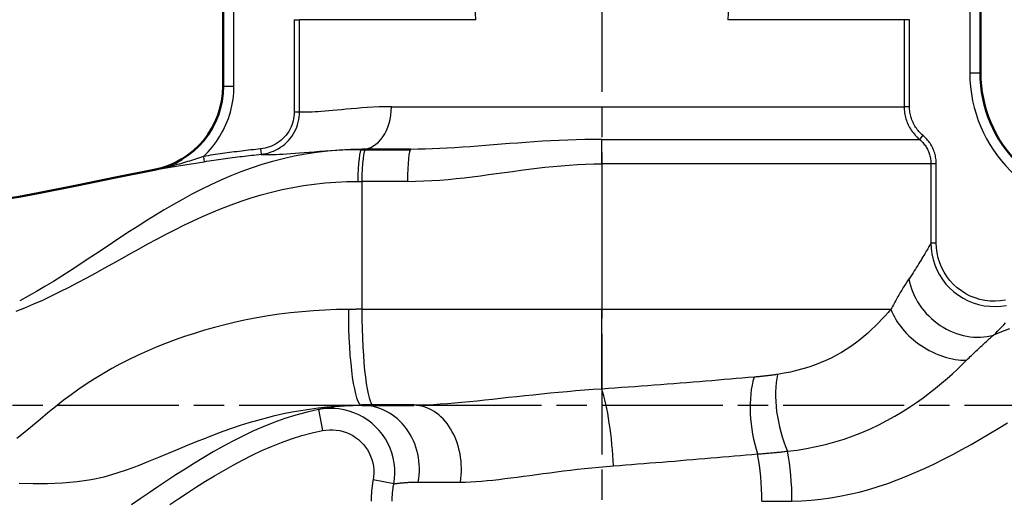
# Model space of a CAD drawing. Header units: millimetres. Extents: x 24 to 388, y 79 to 514.
# Tile 4 of 8: x 96 to 188, y 276 to 321. Entities that reach past the tile are written whole.
import ezdxf

# ---------------------------------------------------------------- set-up
doc = ezdxf.new("R2010")
doc.units = ezdxf.units.MM
doc.header["$LTSCALE"] = 2
doc.linetypes.add('CHAIN', pattern=[0.3543, 0.2362, -0.0295, 0.0591, -0.0295])
for name, color, linetype, lineweight in [('Mittellinie(DIN)', 4, 'CHAIN', 25), ('Sichtbare Kanten(DIN)', 7, 'Continuous', 50), ('Sichtbare tangentiale Kanten(DIN)', 3, 'Continuous', 25)]:
    doc.layers.add(name, color=color, linetype=linetype, lineweight=lineweight)

msp = doc.modelspace()

# ---------------------------------------------------------------- linework, layer by layer
at = {"layer": 'Mittellinie(DIN)', "linetype": 'CHAIN', "ltscale": 23.990969}
for p, q in [((150.364, 512.821), (150.364, 229.011)), ((65.364, 285.105), (235.364, 285.105))]:
    msp.add_line(p, q, dxfattribs=at)
at = {"layer": 'Sichtbare Kanten(DIN)'}
for p, q in [((114.864, 326.802), (114.864, 315.022)), ((185.864, 316.288), (185.864, 326.802)), ((128.231, 309.105), (127.864, 309.105)), ((128.231, 309.105), (132.44, 309.105)), ((127.864, 285.105), (128.965, 285.105)), ((132.718, 285.105), (128.965, 285.105))]:
    msp.add_line(p, q, dxfattribs=at)
at = {"layer": 'Sichtbare Kanten(DIN)', "flags": 128}
msp.add_lwpolyline([(93.876, 304.358), (95.698, 304.657), (97.514, 304.986), (101.135, 305.705), (104.751, 306.459), (108.371, 307.186)], dxfattribs=at)
at = {"layer": 'Sichtbare Kanten(DIN)'}
for centre, radius, start, end in [((197.864, 316.288), 12, 180, 270), ((106.864, 315.043), 8, 280.85725, 0)]:
    msp.add_arc(centre, radius, start, end, dxfattribs=at)
at = {"layer": 'Sichtbare tangentiale Kanten(DIN)'}
for p, q in [((115.864, 315.022), (115.864, 326.765)), ((184.864, 326.765), (184.864, 316.288)), ((121.52, 321.26), (122.017, 321.26)), ((121.52, 321.26), (121.52, 312.62)), ((138.539, 321.26), (122.017, 321.26)), ((122.017, 312.62), (122.017, 321.26)), ((178.711, 321.26), (162.189, 321.26)), ((178.711, 321.26), (178.711, 313.105)), ((179.209, 321.26), (178.711, 321.26)), ((179.209, 313.105), (179.209, 321.26)), ((184.864, 316.288), (185.864, 316.288)), ((114.864, 315.022), (115.864, 315.022)), ((130.634, 313.105), (178.711, 313.105)), ((179.209, 313.105), (178.711, 313.105)), ((121.52, 312.62), (122.017, 312.62)), ((180.465, 310.424), (180.145, 310.041)), ((150.364, 310.041), (180.145, 310.041)), ((150.364, 307.743), (150.364, 310.041)), ((113.006, 308.441), (113.084, 307.947)), ((118.359, 309.14), (118.409, 308.642)), ((181.223, 307.743), (150.364, 307.743)), ((150.364, 307.743), (150.364, 294.105)), ((181.721, 307.743), (181.223, 307.743)), ((181.223, 307.743), (181.223, 300.345)), ((181.721, 300.345), (181.721, 307.743)), ((127.864, 306.105), (127.864, 294.105)), ((132.143, 306.105), (127.864, 306.105)), ((181.223, 300.345), (181.721, 300.345)), ((127.864, 294.105), (150.364, 294.105)), ((150.364, 294.105), (177.472, 294.105)), ((150.364, 286.629), (150.364, 294.105)), ((123.786, 284.704), (124.169, 282.741)), ((130.855, 277.744), (128.915, 278.109)), ((133.15, 277.905), (137.102, 277.905))]:
    msp.add_line(p, q, dxfattribs=at)
at = {"layer": 'Sichtbare tangentiale Kanten(DIN)', "flags": 128}
for points in [[(114.864, 315.022), (114.851, 314.564), (114.811, 314.106), (114.746, 313.649), (114.653, 313.197), (114.536, 312.752), (114.393, 312.315), (114.225, 311.888), (114.034, 311.471), (113.818, 311.064), (113.578, 310.67), (113.316, 310.29), (113.033, 309.926), (112.731, 309.58), (112.41, 309.253), (112.07, 308.945), (111.712, 308.655), (111.337, 308.386), (110.947, 308.139), (110.545, 307.915), (110.131, 307.716), (109.708, 307.541), (109.275, 307.39), (108.834, 307.264), (108.388, 307.164)], [(113.006, 308.44), (113.226, 308.653), (113.439, 308.874), (113.644, 309.101), (113.842, 309.336), (114.033, 309.578), (114.215, 309.827), (114.389, 310.082), (114.553, 310.343), (114.709, 310.609), (114.855, 310.88), (114.992, 311.156), (115.119, 311.435), (115.236, 311.718), (115.344, 312.005), (115.442, 312.296), (115.53, 312.591), (115.608, 312.889), (115.676, 313.189), (115.733, 313.493), (115.78, 313.797), (115.817, 314.103), (115.843, 314.41), (115.859, 314.716), (115.864, 315.022)], [(130.634, 313.105), (130.043, 313.099), (129.468, 313.083), (128.91, 313.058), (128.37, 313.027), (127.849, 312.989), (127.347, 312.948), (126.864, 312.904), (126.403, 312.861), (125.962, 312.819), (125.542, 312.78), (125.143, 312.743), (124.766, 312.71), (124.411, 312.679), (124.078, 312.653), (123.767, 312.632), (123.478, 312.615), (123.213, 312.603), (122.97, 312.598), (122.751, 312.595), (122.556, 312.593), (122.386, 312.592), (122.24, 312.591), (122.118, 312.591), (122.02, 312.592)], [(178.711, 313.105), (178.714, 312.96), (178.722, 312.815), (178.735, 312.671), (178.754, 312.526), (178.778, 312.383), (178.806, 312.241), (178.841, 312.099), (178.88, 311.959), (178.924, 311.821), (178.973, 311.684), (179.028, 311.549), (179.087, 311.417), (179.151, 311.286), (179.219, 311.158), (179.293, 311.032), (179.371, 310.909), (179.453, 310.789), (179.54, 310.671), (179.632, 310.557), (179.727, 310.446), (179.826, 310.339), (179.929, 310.236), (180.036, 310.136), (180.145, 310.041)], [(180.465, 310.424), (180.369, 310.507), (180.276, 310.594), (180.186, 310.685), (180.099, 310.778), (180.015, 310.875), (179.935, 310.975), (179.859, 311.078), (179.786, 311.184), (179.718, 311.291), (179.654, 311.401), (179.594, 311.514), (179.538, 311.628), (179.486, 311.744), (179.438, 311.862), (179.395, 311.981), (179.356, 312.102), (179.322, 312.225), (179.292, 312.349), (179.267, 312.473), (179.246, 312.599), (179.23, 312.725), (179.218, 312.851), (179.211, 312.978), (179.209, 313.105)], [(121.52, 312.62), (121.513, 312.406), (121.493, 312.192), (121.46, 311.979), (121.414, 311.769), (121.355, 311.563), (121.284, 311.36), (121.2, 311.163), (121.105, 310.971), (120.997, 310.785), (120.878, 310.606), (120.749, 310.435), (120.609, 310.271), (120.46, 310.117), (120.301, 309.972), (120.134, 309.837), (119.959, 309.712), (119.776, 309.599), (119.587, 309.497), (119.392, 309.407), (119.192, 309.328), (118.988, 309.262), (118.781, 309.209), (118.571, 309.168), (118.359, 309.14)], [(118.409, 308.642), (118.651, 308.674), (118.891, 308.721), (119.127, 308.782), (119.36, 308.858), (119.588, 308.948), (119.811, 309.051), (120.027, 309.167), (120.235, 309.297), (120.436, 309.439), (120.626, 309.594), (120.807, 309.759), (120.978, 309.936), (121.137, 310.122), (121.285, 310.318), (121.42, 310.523), (121.543, 310.735), (121.653, 310.955), (121.748, 311.18), (121.829, 311.412), (121.897, 311.647), (121.949, 311.888), (121.987, 312.131), (122.01, 312.375), (122.017, 312.62)], [(181.721, 307.743), (181.719, 307.87), (181.712, 307.997), (181.7, 308.125), (181.684, 308.251), (181.663, 308.378), (181.637, 308.503), (181.607, 308.628), (181.572, 308.751), (181.533, 308.872), (181.49, 308.992), (181.442, 309.11), (181.39, 309.226), (181.334, 309.34), (181.274, 309.452), (181.209, 309.562), (181.141, 309.669), (181.069, 309.774), (180.993, 309.876), (180.913, 309.975), (180.83, 310.071), (180.744, 310.164), (180.654, 310.254), (180.561, 310.341), (180.465, 310.424)], [(150.364, 310.041), (149.562, 310.037), (148.76, 310.025), (147.96, 310.005), (147.163, 309.978), (146.369, 309.944), (145.579, 309.903), (144.793, 309.858), (144.013, 309.808), (143.239, 309.754), (142.471, 309.698), (141.71, 309.639), (140.955, 309.58), (140.206, 309.521), (139.465, 309.463), (138.73, 309.406), (138.002, 309.352), (137.281, 309.301), (136.567, 309.254), (135.86, 309.212), (135.161, 309.176), (134.469, 309.146), (133.785, 309.124), (133.109, 309.11), (132.44, 309.105)], [(180.145, 310.041), (180.228, 309.97), (180.307, 309.896), (180.384, 309.819), (180.459, 309.739), (180.53, 309.656), (180.598, 309.571), (180.664, 309.484), (180.726, 309.394), (180.784, 309.302), (180.839, 309.208), (180.891, 309.112), (180.939, 309.014), (180.984, 308.915), (181.025, 308.814), (181.062, 308.711), (181.096, 308.607), (181.125, 308.501), (181.151, 308.395), (181.173, 308.287), (181.191, 308.179), (181.205, 308.07), (181.215, 307.961), (181.221, 307.852), (181.223, 307.743)], [(127.864, 309.105), (126.803, 309.087), (125.74, 309.032), (124.678, 308.942), (123.62, 308.816), (122.568, 308.655), (121.524, 308.459), (120.491, 308.229), (119.472, 307.965), (118.469, 307.668), (117.484, 307.343), (116.516, 306.99), (115.564, 306.612), (114.629, 306.211), (113.709, 305.789), (112.805, 305.348), (111.917, 304.89), (111.042, 304.417), (110.183, 303.932), (109.337, 303.437), (108.504, 302.933), (107.682, 302.423), (106.871, 301.908), (106.069, 301.39), (105.273, 300.868), (104.478, 300.343), (103.684, 299.815), (102.891, 299.288), (102.099, 298.763), (101.308, 298.242), (100.517, 297.728), (99.727, 297.222), (98.938, 296.728), (98.148, 296.246), (97.358, 295.779), (96.567, 295.329), (95.775, 294.897)], [(113.006, 308.441), (112.825, 308.379), (112.642, 308.317), (112.458, 308.255), (112.272, 308.194), (112.084, 308.132), (111.896, 308.071), (111.706, 308.011), (111.516, 307.951), (111.325, 307.892), (111.134, 307.835), (110.942, 307.778), (110.749, 307.722), (110.556, 307.668), (110.362, 307.615), (110.168, 307.563), (109.972, 307.513), (109.776, 307.463), (109.579, 307.416), (109.382, 307.37), (109.184, 307.325), (108.985, 307.283), (108.786, 307.242), (108.587, 307.202), (108.388, 307.164)], [(118.359, 309.14), (118.135, 309.117), (117.911, 309.094), (117.688, 309.07), (117.464, 309.045), (117.24, 309.02), (117.017, 308.994), (116.793, 308.968), (116.57, 308.941), (116.347, 308.914), (116.124, 308.886), (115.9, 308.858), (115.677, 308.829), (115.454, 308.8), (115.231, 308.77), (115.008, 308.739), (114.785, 308.708), (114.563, 308.676), (114.34, 308.644), (114.117, 308.612), (113.895, 308.578), (113.672, 308.545), (113.45, 308.51), (113.228, 308.476), (113.006, 308.441)], [(113.084, 307.947), (113.305, 307.982), (113.527, 308.017), (113.748, 308.051), (113.969, 308.084), (114.191, 308.117), (114.412, 308.15), (114.633, 308.182), (114.855, 308.213), (115.077, 308.244), (115.298, 308.274), (115.52, 308.304), (115.742, 308.333), (115.964, 308.362), (116.186, 308.39), (116.408, 308.418), (116.63, 308.445), (116.852, 308.472), (117.075, 308.498), (117.297, 308.523), (117.519, 308.548), (117.742, 308.573), (117.964, 308.596), (118.186, 308.62), (118.409, 308.642)], [(118.431, 308.615), (118.541, 308.615), (118.68, 308.616), (118.848, 308.617), (119.046, 308.619), (119.274, 308.622), (119.53, 308.626), (119.815, 308.632), (120.125, 308.644), (120.458, 308.66), (120.814, 308.681), (121.193, 308.706), (121.594, 308.735), (122.015, 308.767), (122.457, 308.802), (122.918, 308.839), (123.399, 308.878), (123.897, 308.918), (124.413, 308.959), (124.947, 308.997), (125.498, 309.032), (126.066, 309.062), (126.65, 309.085), (127.249, 309.1), (127.864, 309.105)], [(108.388, 307.164), (108.575, 307.198), (108.762, 307.231), (108.95, 307.264), (109.138, 307.296), (109.326, 307.329), (109.515, 307.361), (109.705, 307.394), (109.896, 307.426), (110.087, 307.458), (110.279, 307.49), (110.472, 307.522), (110.666, 307.555), (110.861, 307.587), (111.057, 307.619), (111.254, 307.652), (111.454, 307.684), (111.654, 307.717), (111.856, 307.75), (112.059, 307.783), (112.263, 307.815), (112.468, 307.848), (112.673, 307.881), (112.879, 307.914), (113.084, 307.947)], [(132.143, 306.105), (132.903, 306.114), (133.662, 306.138), (134.422, 306.177), (135.181, 306.228), (135.941, 306.292), (136.699, 306.365), (137.458, 306.447), (138.215, 306.536), (138.973, 306.631), (139.729, 306.731), (140.486, 306.833), (141.242, 306.937), (141.998, 307.04), (142.755, 307.142), (143.512, 307.241), (144.27, 307.335), (145.03, 307.422), (145.79, 307.502), (146.551, 307.572), (147.313, 307.632), (148.075, 307.68), (148.838, 307.715), (149.601, 307.736), (150.364, 307.743)], [(108.371, 307.186), (108.371, 307.186), (108.371, 307.186), (108.371, 307.186), (108.372, 307.186), (108.372, 307.185), (108.372, 307.185), (108.373, 307.185), (108.373, 307.184), (108.374, 307.183), (108.374, 307.183), (108.375, 307.182), (108.375, 307.181), (108.376, 307.18), (108.377, 307.179), (108.378, 307.178), (108.379, 307.176), (108.38, 307.175), (108.381, 307.174), (108.382, 307.172), (108.383, 307.171), (108.384, 307.169), (108.385, 307.168), (108.387, 307.166), (108.388, 307.164)], [(95.439, 293.936), (96.27, 294.26), (97.101, 294.607), (97.93, 294.973), (98.758, 295.359), (99.585, 295.761), (100.411, 296.179), (101.236, 296.61), (102.06, 297.051), (102.882, 297.5), (103.702, 297.955), (104.521, 298.413), (105.339, 298.872), (106.155, 299.328), (106.972, 299.782), (107.795, 300.234), (108.625, 300.682), (109.462, 301.125), (110.309, 301.561), (111.166, 301.988), (112.034, 302.403), (112.912, 302.805), (113.801, 303.193), (114.702, 303.563), (115.615, 303.915), (116.541, 304.246), (117.479, 304.555), (118.432, 304.841), (119.399, 305.101), (120.38, 305.333), (121.374, 305.536), (122.377, 305.708), (123.389, 305.85), (124.407, 305.962), (125.43, 306.041), (126.455, 306.089), (127.48, 306.105)], [(127.48, 306.105), (127.496, 306.105), (127.512, 306.105), (127.528, 306.105), (127.544, 306.105), (127.56, 306.105), (127.576, 306.105), (127.592, 306.105), (127.608, 306.105), (127.624, 306.105), (127.64, 306.105), (127.656, 306.105), (127.672, 306.105), (127.688, 306.105), (127.704, 306.105), (127.72, 306.105), (127.736, 306.105), (127.752, 306.105), (127.768, 306.105), (127.784, 306.105), (127.8, 306.105), (127.816, 306.105), (127.832, 306.105), (127.848, 306.105), (127.864, 306.105)], [(181.217, 300.321), (181.178, 300.25), (181.135, 300.173), (181.088, 300.087), (181.036, 299.995), (180.979, 299.896), (180.919, 299.79), (180.854, 299.677), (180.785, 299.557), (180.712, 299.432), (180.635, 299.3), (180.554, 299.163), (180.469, 299.019), (180.38, 298.871), (180.288, 298.716), (180.191, 298.557), (180.091, 298.393), (179.988, 298.225), (179.881, 298.053), (179.771, 297.878), (179.657, 297.699), (179.539, 297.517), (179.418, 297.333), (179.294, 297.147), (179.165, 296.959)], [(181.223, 300.345), (181.247, 299.822), (181.315, 299.301), (181.428, 298.787), (181.586, 298.286), (181.787, 297.801), (182.029, 297.335), (182.31, 296.892), (182.631, 296.476), (182.987, 296.09), (183.375, 295.737), (183.793, 295.421), (184.238, 295.142), (184.705, 294.903), (185.191, 294.706), (185.695, 294.553), (186.21, 294.446), (186.731, 294.386), (187.255, 294.372), (187.778, 294.403), (188.296, 294.478)], [(188.202, 294.965), (187.727, 294.895), (187.247, 294.865), (186.766, 294.877), (186.288, 294.932), (185.816, 295.029), (185.354, 295.169), (184.908, 295.349), (184.479, 295.568), (184.072, 295.824), (183.689, 296.114), (183.333, 296.437), (183.007, 296.792), (182.714, 297.174), (182.456, 297.581), (182.234, 298.008), (182.051, 298.454), (181.907, 298.914), (181.804, 299.386), (181.742, 299.865), (181.721, 300.345)], [(179.159, 296.963), (179.094, 296.868), (179.029, 296.771), (178.963, 296.671), (178.896, 296.569), (178.829, 296.465), (178.761, 296.358), (178.693, 296.249), (178.624, 296.138), (178.555, 296.025), (178.485, 295.909), (178.415, 295.792), (178.345, 295.673), (178.274, 295.552), (178.203, 295.428), (178.131, 295.304), (178.059, 295.177), (177.987, 295.049), (177.914, 294.919), (177.841, 294.787), (177.768, 294.654), (177.694, 294.519), (177.621, 294.383), (177.547, 294.246), (177.472, 294.107)], [(126.594, 294.102), (125.496, 294.084), (124.402, 294.041), (123.315, 293.974), (122.236, 293.884), (121.165, 293.772), (120.106, 293.637), (119.059, 293.481), (118.025, 293.304), (117.008, 293.107), (116.007, 292.892), (115.022, 292.658), (114.053, 292.407), (113.1, 292.138), (112.164, 291.853), (111.243, 291.551), (110.338, 291.233), (109.448, 290.899), (108.574, 290.549), (107.715, 290.184), (106.869, 289.802), (106.038, 289.403), (105.221, 288.987), (104.418, 288.553), (103.628, 288.1), (102.851, 287.629), (102.087, 287.138), (101.335, 286.627), (100.593, 286.096), (99.86, 285.545), (99.135, 284.975), (98.413, 284.387), (97.693, 283.785), (96.972, 283.179), (96.249, 282.576), (95.522, 281.984)], [(127.864, 294.105), (127.811, 294.105), (127.758, 294.105), (127.705, 294.105), (127.652, 294.105), (127.599, 294.105), (127.546, 294.105), (127.493, 294.105), (127.44, 294.105), (127.387, 294.105), (127.334, 294.105), (127.281, 294.104), (127.228, 294.104), (127.176, 294.104), (127.123, 294.104), (127.07, 294.104), (127.017, 294.104), (126.964, 294.103), (126.911, 294.103), (126.858, 294.103), (126.805, 294.103), (126.752, 294.103), (126.699, 294.102), (126.646, 294.102), (126.594, 294.102)], [(177.472, 294.105), (177.202, 293.803), (176.92, 293.492), (176.624, 293.174), (176.314, 292.852), (175.99, 292.526), (175.652, 292.201), (175.298, 291.877), (174.929, 291.557), (174.543, 291.242), (174.14, 290.933), (173.72, 290.633), (173.283, 290.342), (172.829, 290.062), (172.359, 289.794), (171.871, 289.541), (171.367, 289.302), (170.846, 289.08), (170.31, 288.875), (169.761, 288.686), (169.198, 288.515), (168.623, 288.361), (168.038, 288.224), (167.443, 288.106), (166.84, 288.005)], [(187.093, 291.675), (187.296, 291.877), (187.492, 292.077), (187.683, 292.274), (187.867, 292.468), (188.045, 292.658), (188.217, 292.844)], [(188.598, 292.289), (187.842, 291.99), (187.098, 291.687)], [(184.569, 289.337), (184.684, 289.45), (184.799, 289.562), (184.913, 289.673), (185.026, 289.783), (185.139, 289.891), (185.25, 289.999), (185.361, 290.105), (185.471, 290.21), (185.58, 290.313), (185.689, 290.416), (185.796, 290.517), (185.902, 290.616), (186.008, 290.714), (186.112, 290.811), (186.215, 290.906), (186.318, 291), (186.419, 291.091), (186.52, 291.182), (186.619, 291.27), (186.717, 291.357), (186.814, 291.442), (186.91, 291.526), (187.005, 291.607), (187.099, 291.687)], [(167.774, 280.805), (168.666, 280.914), (169.559, 281.057), (170.449, 281.232), (171.333, 281.44), (172.207, 281.678), (173.069, 281.945), (173.915, 282.24), (174.743, 282.563), (175.549, 282.911), (176.331, 283.281), (177.088, 283.671), (177.821, 284.078), (178.528, 284.499), (179.209, 284.931), (179.863, 285.372), (180.49, 285.819), (181.089, 286.27), (181.662, 286.724), (182.21, 287.176), (182.732, 287.626), (183.229, 288.069), (183.7, 288.504), (184.146, 288.927), (184.568, 289.336)], [(164.63, 287.745), (164.081, 287.699), (163.526, 287.652), (162.966, 287.605), (162.401, 287.558), (161.831, 287.511), (161.256, 287.463), (160.676, 287.416), (160.092, 287.368), (159.503, 287.321), (158.91, 287.273), (158.313, 287.225), (157.711, 287.178), (157.107, 287.13), (156.5, 287.083), (155.891, 287.036), (155.28, 286.99), (154.668, 286.943), (154.054, 286.897), (153.44, 286.851), (152.825, 286.806), (152.209, 286.761), (151.594, 286.717), (150.979, 286.673), (150.364, 286.629)], [(166.84, 288.005), (166.75, 287.991), (166.659, 287.978), (166.569, 287.965), (166.478, 287.952), (166.387, 287.94), (166.296, 287.927), (166.205, 287.915), (166.114, 287.903), (166.022, 287.892), (165.93, 287.88), (165.839, 287.869), (165.746, 287.858), (165.654, 287.847), (165.562, 287.837), (165.469, 287.827), (165.377, 287.817), (165.284, 287.807), (165.191, 287.798), (165.098, 287.788), (165.005, 287.779), (164.911, 287.77), (164.818, 287.762), (164.724, 287.754), (164.63, 287.745)], [(150.364, 286.629), (149.542, 286.574), (148.725, 286.514), (147.913, 286.45), (147.106, 286.381), (146.303, 286.309), (145.505, 286.233), (144.713, 286.154), (143.928, 286.072), (143.149, 285.99), (142.378, 285.906), (141.616, 285.823), (140.862, 285.74), (140.118, 285.659), (139.384, 285.58), (138.66, 285.504), (137.948, 285.432), (137.248, 285.364), (136.558, 285.302), (135.881, 285.246), (135.217, 285.198), (134.568, 285.159), (133.934, 285.13), (133.317, 285.111), (132.718, 285.105)], [(95.712, 277.82), (97.028, 277.784), (98.397, 277.787), (99.783, 277.842), (101.152, 277.956), (102.469, 278.142), (103.697, 278.408), (104.83, 278.739), (105.897, 279.098), (106.912, 279.474), (107.884, 279.858), (108.824, 280.24), (109.738, 280.619), (110.628, 280.991), (111.5, 281.353), (112.356, 281.702), (113.2, 282.039), (114.032, 282.361), (114.855, 282.667), (115.672, 282.956), (116.485, 283.229), (117.295, 283.484), (118.102, 283.721), (118.907, 283.941), (119.712, 284.142), (120.518, 284.325), (121.326, 284.489), (122.136, 284.634), (122.949, 284.759), (123.763, 284.865), (124.579, 284.951), (125.397, 285.019), (126.217, 285.067), (127.04, 285.096), (127.864, 285.105)], [(123.786, 284.704), (122.718, 284.469), (121.666, 284.187), (120.632, 283.862), (119.615, 283.499), (118.618, 283.101), (117.641, 282.674), (116.685, 282.221), (115.747, 281.746), (114.826, 281.251), (113.921, 280.739), (113.03, 280.214), (112.152, 279.677), (111.286, 279.131), (110.429, 278.579), (109.581, 278.02), (108.741, 277.457), (107.906, 276.891), (107.077, 276.325), (106.251, 275.759)], [(127.864, 285.105), (127.634, 285.104), (127.409, 285.1), (127.187, 285.094), (126.969, 285.086), (126.756, 285.076), (126.547, 285.065), (126.343, 285.051), (126.145, 285.036), (125.951, 285.02), (125.763, 285.002), (125.58, 284.983), (125.403, 284.963), (125.231, 284.943), (125.066, 284.922), (124.907, 284.9), (124.754, 284.878), (124.608, 284.855), (124.469, 284.833), (124.337, 284.81), (124.212, 284.788), (124.094, 284.766), (123.983, 284.745), (123.881, 284.724), (123.786, 284.704)], [(130.855, 277.744), (130.924, 278.226), (130.953, 278.714), (130.942, 279.203), (130.891, 279.689), (130.801, 280.169), (130.672, 280.639), (130.505, 281.098), (130.301, 281.542), (130.061, 281.967), (129.788, 282.37), (129.483, 282.749), (129.15, 283.103), (128.789, 283.428), (128.404, 283.723), (127.996, 283.986), (127.567, 284.215), (127.121, 284.407), (126.661, 284.563), (126.19, 284.681), (125.711, 284.762), (125.228, 284.805), (124.744, 284.81), (124.262, 284.777), (123.786, 284.704)], [(168.189, 276.123), (169.085, 276.151), (169.984, 276.21), (170.885, 276.302), (171.787, 276.424), (172.69, 276.578), (173.592, 276.761), (174.492, 276.975), (175.39, 277.217), (176.285, 277.488), (177.174, 277.786), (178.058, 278.108), (178.937, 278.454), (179.812, 278.823), (180.682, 279.212), (181.548, 279.621), (182.41, 280.049), (183.27, 280.494), (184.126, 280.955), (184.979, 281.43), (185.831, 281.919), (186.683, 282.421), (187.534, 282.934), (188.385, 283.457)], [(109.855, 275.803), (110.686, 276.359), (111.52, 276.908), (112.359, 277.449), (113.205, 277.98), (114.057, 278.501), (114.919, 279.009), (115.79, 279.501), (116.672, 279.974), (117.565, 280.426), (118.471, 280.855), (119.39, 281.257), (120.324, 281.629), (121.269, 281.967), (122.226, 282.267), (123.192, 282.526), (124.169, 282.741)], [(124.169, 282.741), (124.489, 282.79), (124.813, 282.813), (125.138, 282.81), (125.462, 282.782), (125.784, 282.729), (126.101, 282.65), (126.41, 282.547), (126.71, 282.42), (126.998, 282.268), (127.272, 282.093), (127.531, 281.896), (127.774, 281.68), (127.998, 281.445), (128.203, 281.192), (128.386, 280.924), (128.547, 280.641), (128.684, 280.345), (128.796, 280.039), (128.882, 279.726), (128.942, 279.406), (128.975, 279.082), (128.982, 278.755), (128.961, 278.43), (128.915, 278.109)], [(164.959, 280.545), (165.077, 280.554), (165.195, 280.562), (165.313, 280.57), (165.43, 280.579), (165.548, 280.588), (165.666, 280.598), (165.784, 280.607), (165.901, 280.617), (166.019, 280.627), (166.136, 280.637), (166.254, 280.647), (166.371, 280.658), (166.488, 280.669), (166.606, 280.68), (166.723, 280.692), (166.84, 280.703), (166.957, 280.715), (167.074, 280.727), (167.191, 280.74), (167.307, 280.752), (167.424, 280.765), (167.541, 280.778), (167.657, 280.791), (167.774, 280.805)], [(151.446, 279.429), (152.011, 279.473), (152.579, 279.517), (153.148, 279.561), (153.72, 279.606), (154.292, 279.651), (154.865, 279.697), (155.439, 279.743), (156.013, 279.79), (156.587, 279.836), (157.161, 279.883), (157.734, 279.93), (158.307, 279.978), (158.878, 280.025), (159.447, 280.073), (160.014, 280.121), (160.579, 280.168), (161.141, 280.216), (161.7, 280.264), (162.255, 280.311), (162.807, 280.359), (163.355, 280.406), (163.899, 280.453), (164.438, 280.5), (164.972, 280.547)], [(137.104, 277.905), (137.573, 277.911), (138.059, 277.93), (138.56, 277.959), (139.075, 277.998), (139.603, 278.046), (140.143, 278.102), (140.694, 278.164), (141.257, 278.232), (141.831, 278.304), (142.415, 278.38), (143.01, 278.459), (143.614, 278.54), (144.227, 278.623), (144.85, 278.706), (145.48, 278.79), (146.119, 278.872), (146.764, 278.954), (147.416, 279.033), (148.075, 279.109), (148.74, 279.181), (149.41, 279.248), (150.085, 279.311), (150.765, 279.369), (151.45, 279.422)], [(128.915, 278.109), (128.9, 278.026), (128.885, 277.944), (128.871, 277.861), (128.858, 277.778), (128.845, 277.695), (128.833, 277.612), (128.822, 277.529), (128.811, 277.445), (128.801, 277.362), (128.792, 277.278), (128.783, 277.195), (128.775, 277.111), (128.768, 277.028), (128.761, 276.944), (128.755, 276.86), (128.749, 276.776), (128.744, 276.692), (128.74, 276.608), (128.736, 276.525), (128.733, 276.441), (128.731, 276.357), (128.73, 276.273), (128.729, 276.189), (128.728, 276.105)], [(130.856, 277.744), (130.91, 277.753), (130.968, 277.762), (131.029, 277.77), (131.095, 277.779), (131.164, 277.789), (131.237, 277.798), (131.313, 277.807), (131.393, 277.816), (131.477, 277.825), (131.565, 277.833), (131.656, 277.842), (131.75, 277.85), (131.848, 277.858), (131.949, 277.865), (132.054, 277.872), (132.163, 277.878), (132.274, 277.884), (132.39, 277.889), (132.508, 277.894), (132.63, 277.898), (132.755, 277.901), (132.884, 277.903), (133.015, 277.905), (133.15, 277.905)], [(130.702, 276.105), (130.703, 276.174), (130.703, 276.242), (130.705, 276.311), (130.707, 276.38), (130.709, 276.448), (130.712, 276.517), (130.715, 276.586), (130.719, 276.654), (130.724, 276.723), (130.729, 276.791), (130.735, 276.86), (130.741, 276.928), (130.747, 276.997), (130.755, 277.065), (130.762, 277.133), (130.77, 277.202), (130.779, 277.27), (130.789, 277.338), (130.798, 277.406), (130.809, 277.474), (130.82, 277.542), (130.831, 277.609), (130.843, 277.677), (130.855, 277.744)], [(165.364, 276.105), (165.481, 276.105), (165.599, 276.105), (165.716, 276.105), (165.833, 276.106), (165.95, 276.106), (166.068, 276.106), (166.185, 276.107), (166.303, 276.107), (166.42, 276.108), (166.538, 276.108), (166.655, 276.109), (166.773, 276.11), (166.891, 276.11), (167.009, 276.111), (167.127, 276.112), (167.245, 276.113), (167.363, 276.114), (167.481, 276.115), (167.599, 276.116), (167.717, 276.118), (167.835, 276.119), (167.953, 276.12), (168.071, 276.122), (168.189, 276.123)]]:
    msp.add_lwpolyline(points, dxfattribs=at)
at = {"layer": 'Sichtbare tangentiale Kanten(DIN)'}
msp.add_arc((197.864, 316.288), 13, 180, 270, dxfattribs=at)
for centre, major_axis, ratio, start_param, end_param in [((136.05, 321.26), (0, 6), 0.41491, 4.712389, 6.257005), ((164.679, 321.26), (0, 6), 0.41491, 0.02618, 1.570796), ((127.864, 313.105), (0, -4), 0.692308, 0, 1.570796), ((127.864, 306.105), (0, 3), 0.128143, 0, 1.570764), ((128.231, 306.105), (0, 3), 0.122283, 0, 1.570796), ((132.44, 306.105), (0, 3), 0.09903, 0, 1.570796), ((184.733, 296.963), (4.625, -3.823), 0.847666, 3.91443, 5.755913), ((127.864, 294.105), (0, -9), 0.141187, 4.71275, 6.283185), ((128.965, 294.105), (0, -9), 0.122283, 4.712389, 6.283185), ((182.718, 294.105), (5.064, -3.219), 0.695101, 3.882338, 5.469126), ((166.765, 283.506), (-0.72, 5.957), 0.401881, 0.731395, 2.041651), ((169.38, 283.938), (1.237, -5.871), 0.415266, 3.863515, 5.185612), ((150.364, 281.645), (-0.622, 5.968), 0.152808, 4.316052, 5.684671), ((127.864, 279.105), (0, 6), 0.89914, 4.511031, 6.283185), ((132.718, 279.105), (0, 6), 0.746012, 4.511031, 6.283185), ((165.364, 276.105), (0, -9), 0.313894, 1.572796, 2.120208), ((162.249, 276.105), (0, 9), 0.346154, 4.712389, 5.228345)]:
    msp.add_ellipse(centre, major_axis=major_axis, ratio=ratio, start_param=start_param, end_param=end_param, dxfattribs=at)

doc.saveas('drawing.dxf')
